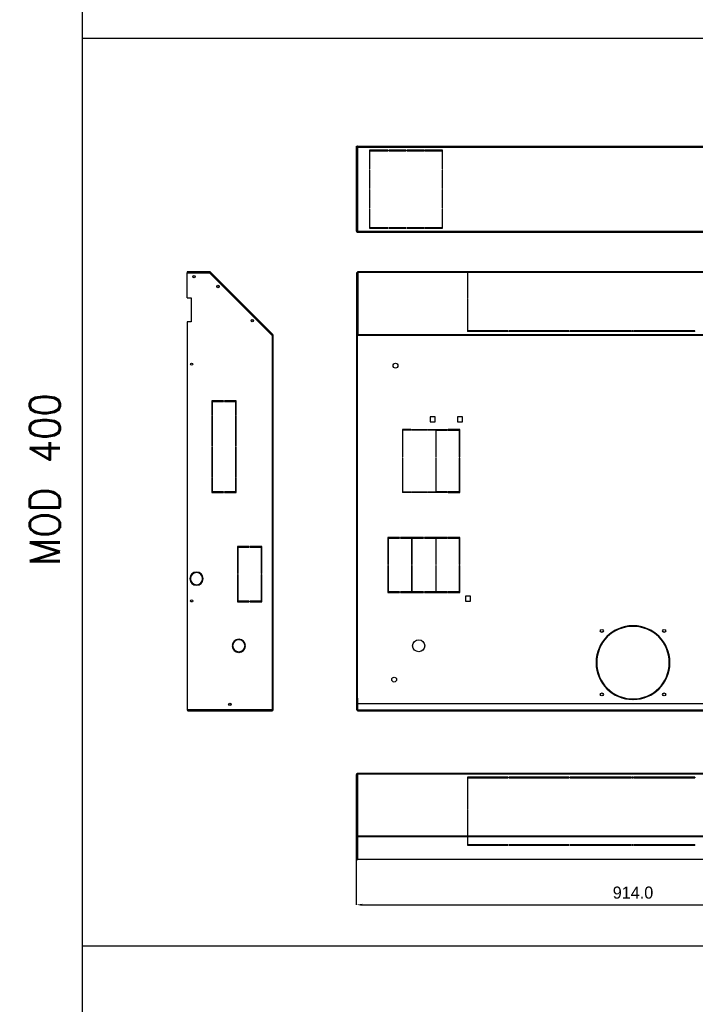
# Model space of a CAD drawing. Header units: inches. Extents: x -8834 to -3121, y 1010 to 9212.
# Tile 24 of 36: x -8834 to -7718, y 5413 to 7040. Entities that reach past the tile are written whole.
import ezdxf

# ---------------------------------------------------------------- set-up
doc = ezdxf.new("R2010")
doc.units = ezdxf.units.IN
doc.layers.add('1', color=7, linetype='Continuous')
doc.styles.add('CONVERTER_11', font='txt.shx', dxfattribs={"width": 0.9})
doc.dimstyles.new('Copia di Standard', dxfattribs={"dimtxt": 20, "dimasz": 10, "dimexe": 0.18, "dimexo": 0.0625, "dimgap": 10, "dimtad": 1, "dimdec": 1, "dimzin": 0, "dimdsep": 46, "dimtxsty": 'Standard', "dimcen": 0.09, "dimclrd": 4, "dimclre": 4, "dimadec": 0, "dimazin": 0, "dimtfac": 1, "dimtdec": 1, "dimtofl": 0, "dimtmove": 0, "dimatfit": 3, "dimfxl": 0.18, "dimtolj": 1, "dimtzin": 0, "dimarcsym": 0})

# ---------------------------------------------------------------- blocks, each defined once
blk = doc.blocks.new('*D36')
at = {"color": 3, "lineweight": -2, "transparency": 16777216}
for p, q in [((-8278.3, 5652.2), (-8278.3, 5577)), ((-7364.3, 5652.2), (-7364.3, 5577)), ((-8268.3, 5577.2), (-7374.3, 5577.2))]:
    blk.add_line(p, q, dxfattribs=at)
at = {"color": 3, "transparency": 16777216}
for points in [[(-8268.3, 5578.9), (-8268.3, 5575.5), (-8278.3, 5577.2)], [(-7374.3, 5578.9), (-7374.3, 5575.5), (-7364.3, 5577.2)]]:
    blk.add_solid(points, dxfattribs=at)
at = {"layer": 'Defpoints', "color": 0, "transparency": 16777216}
for p in [(-8278.3, 5652.3), (-7364.3, 5652.3), (-7364.3, 5577.2)]:
    blk.add_point(p, dxfattribs=at)
at = {"color": 3, "transparency": 16777216, "insert": (-7821.3, 5597.2), "char_height": 20, "attachment_point": 5}
blk.add_mtext('\\A1;914.0', dxfattribs=at)

msp = doc.modelspace()

# ---------------------------------------------------------------- linework, layer by layer
at = {"color": 7, "linetype": 'Continuous'}
for p, q in [((-8278.28, 6690.21), (-8278.28, 6830.72)), ((-8278.28, 6830.72), (-8277.28, 6830.72)), ((-8277.28, 6690.21), (-8277.28, 6830.72)), ((-8277.18, 6829.22), (-8277.18, 6830.72)), ((-8276.18, 6830.72), (-8277.18, 6830.72)), ((-8277.18, 6829.22), (-8275.68, 6829.22)), ((-8277.18, 6690.21), (-8277.18, 6829.22)), ((-8276.18, 6829.22), (-8276.18, 6830.72)), ((-8275.68, 6830.72), (-8275.68, 6829.22)), ((-8275.68, 6830.72), (-7821.28, 6830.72)), ((-8226.03, 6824.22), (-8256.78, 6824.22)), ((-8256.78, 6824.22), (-8256.78, 6792.66)), ((-8255.78, 6823.22), (-8226.03, 6823.22)), ((-8255.78, 6792.66), (-8255.78, 6823.22)), ((-8226.03, 6823.22), (-8226.03, 6824.22)), ((-8196.53, 6824.22), (-8224.53, 6824.22)), ((-8224.53, 6824.22), (-8224.53, 6823.22)), ((-8224.53, 6823.22), (-8196.53, 6823.22)), ((-8196.53, 6823.22), (-8196.53, 6824.22)), ((-8195.03, 6824.22), (-8195.03, 6823.22)), ((-8167.03, 6824.22), (-8195.03, 6824.22)), ((-8195.03, 6823.22), (-8167.03, 6823.22)), ((-8167.03, 6823.22), (-8167.03, 6824.22)), ((-8165.53, 6824.22), (-8165.53, 6823.22)), ((-8135.78, 6824.22), (-8165.53, 6824.22)), ((-8165.53, 6823.22), (-8136.78, 6823.22)), ((-8136.78, 6823.22), (-8136.78, 6792.66)), ((-8135.78, 6792.66), (-8135.78, 6824.22)), ((-7821.28, 6830.72), (-7366.88, 6830.72)), ((-8256.78, 6792.66), (-8255.78, 6792.66)), ((-8256.78, 6791.16), (-8256.78, 6760.76)), ((-8255.78, 6791.16), (-8256.78, 6791.16)), ((-8255.78, 6760.76), (-8255.78, 6791.16)), ((-8136.78, 6792.66), (-8135.78, 6792.66)), ((-8135.78, 6791.16), (-8136.78, 6791.16)), ((-8136.78, 6791.16), (-8136.78, 6760.76)), ((-8135.78, 6760.76), (-8135.78, 6791.16)), ((-8256.78, 6760.76), (-8255.78, 6760.76)), ((-8256.78, 6759.26), (-8256.78, 6728.86)), ((-8255.78, 6759.26), (-8256.78, 6759.26)), ((-8255.78, 6728.86), (-8255.78, 6759.26)), ((-8136.78, 6760.76), (-8135.78, 6760.76)), ((-8136.78, 6759.26), (-8136.78, 6728.86)), ((-8135.78, 6759.26), (-8136.78, 6759.26)), ((-8135.78, 6728.86), (-8135.78, 6759.26)), ((-8256.78, 6728.86), (-8255.78, 6728.86)), ((-8255.78, 6727.36), (-8256.78, 6727.36)), ((-8256.78, 6727.36), (-8256.78, 6695.21)), ((-8255.78, 6696.21), (-8255.78, 6727.36)), ((-8136.78, 6728.86), (-8135.78, 6728.86)), ((-8136.78, 6727.36), (-8136.78, 6696.21)), ((-8135.78, 6727.36), (-8136.78, 6727.36)), ((-8135.78, 6695.21), (-8135.78, 6727.36)), ((-8277.18, 6690.21), (-8276.18, 6690.21)), ((-8276.78, 6689.71), (-8275.68, 6689.71)), ((-8276.78, 6688.71), (-8275.68, 6688.71)), ((-8276.18, 6690.21), (-8275.68, 6690.21)), ((-8275.68, 6690.21), (-8275.68, 6689.86)), ((-8275.68, 6689.86), (-8275.68, 6689.71)), ((-8275.68, 6689.71), (-8275.68, 6688.71)), ((-8275.68, 6688.71), (-7821.28, 6688.71)), ((-8256.78, 6695.21), (-8226.03, 6695.21)), ((-8226.03, 6696.21), (-8255.78, 6696.21)), ((-8226.03, 6695.21), (-8226.03, 6696.21)), ((-8224.53, 6696.21), (-8224.53, 6695.21)), ((-8196.53, 6696.21), (-8224.53, 6696.21)), ((-8224.53, 6695.21), (-8196.53, 6695.21)), ((-8196.53, 6695.21), (-8196.53, 6696.21)), ((-8195.03, 6696.21), (-8195.03, 6695.21)), ((-8167.03, 6696.21), (-8195.03, 6696.21)), ((-8195.03, 6695.21), (-8167.03, 6695.21)), ((-8167.03, 6695.21), (-8167.03, 6696.21)), ((-8136.78, 6696.21), (-8165.53, 6696.21)), ((-8165.53, 6696.21), (-8165.53, 6695.21)), ((-8165.53, 6695.21), (-8135.78, 6695.21)), ((-7821.28, 6688.71), (-7366.88, 6688.71)), ((-8557.88, 6623.1), (-8557.88, 6621.6)), ((-8520.23, 6623.1), (-8557.88, 6623.1)), ((-8520.23, 6623.1), (-8520.23, 6622.1)), ((-7821.28, 6623.1), (-8275.68, 6623.1)), ((-7366.88, 6623.1), (-7821.28, 6623.1)), ((-8557.88, 6580.35), (-8557.88, 6621.6)), ((-8557.88, 6621.6), (-8520.52, 6621.6)), ((-8520.17, 6621.25), (-8520.52, 6621.6)), ((-8520.46, 6621.54), (-8520.44, 6621.6)), ((-8520.23, 6622.1), (-8520.44, 6621.6)), ((-8520.17, 6621.25), (-8520.08, 6621.45)), ((-8417.67, 6518.74), (-8520.17, 6621.25)), ((-8520.08, 6621.45), (-8519.88, 6621.95)), ((-8519.88, 6621.95), (-8519.17, 6622.66)), ((-8416.31, 6519.8), (-8519.17, 6622.66)), ((-8277.28, 6621.6), (-8278.28, 6621.6)), ((-8278.28, 6621.6), (-8278.28, 6580.35)), ((-8277.28, 6580.35), (-8277.28, 6621.6)), ((-8277.18, 6608.1), (-8277.18, 6621.6)), ((-8277.18, 6607.95), (-8277.18, 6608.1)), ((-8276.18, 6608.1), (-8277.18, 6608.1)), ((-8277.18, 6518.74), (-8277.18, 6607.95)), ((-8277.18, 6607.95), (-8276.18, 6607.95)), ((-8276.18, 6621.45), (-8276.18, 6621.6)), ((-8276.18, 6608.1), (-8276.18, 6621.45)), ((-8276.18, 6607.95), (-8276.18, 6608.1)), ((-8276.18, 6518.74), (-8276.18, 6607.95)), ((-8275.68, 6621.95), (-8276.03, 6621.95)), ((-7821.28, 6622.1), (-8275.68, 6622.1)), ((-8094.88, 6621.95), (-8094.88, 6580.2)), ((-8093.88, 6580.2), (-8093.88, 6621.95)), ((-7366.88, 6622.1), (-7821.28, 6622.1)), ((-8557.88, 6580.35), (-8550.88, 6580.35)), ((-8550.88, 6580.35), (-8550.88, 6540.35)), ((-8277.28, 6580.35), (-8278.28, 6580.35)), ((-8278.28, 6580.35), (-8278.28, 6540.35)), ((-8277.28, 6580.35), (-8277.28, 6540.35)), ((-8094.88, 6580.2), (-8093.88, 6580.2)), ((-8094.88, 6580.2), (-8094.88, 6579.49)), ((-8094.88, 6579.49), (-8093.88, 6579.49)), ((-8094.88, 6578.43), (-8094.88, 6525.56)), ((-8093.88, 6578.43), (-8094.88, 6578.43)), ((-8093.88, 6579.49), (-8093.88, 6580.2)), ((-8093.88, 6525.86), (-8093.88, 6578.43)), ((-8550.88, 6540.35), (-8557.88, 6540.35)), ((-8557.88, 6540.35), (-8557.88, 5899.39)), ((-8278.28, 6540.35), (-8278.28, 5899.39)), ((-8278.28, 6540.35), (-8277.28, 6540.35)), ((-8277.28, 6518.45), (-8277.28, 6540.35)), ((-8028.13, 6525.56), (-8094.88, 6525.56)), ((-8094.88, 6525.56), (-8094.88, 6524.86)), ((-8028.13, 6525.86), (-8093.88, 6525.86)), ((-8028.13, 6525.56), (-8028.13, 6525.86)), ((-8028.13, 6524.86), (-8028.13, 6525.56)), ((-7926.63, 6525.86), (-8026.63, 6525.86)), ((-8026.63, 6525.86), (-8026.63, 6525.56)), ((-7926.63, 6525.56), (-8026.63, 6525.56)), ((-8026.63, 6525.56), (-8026.63, 6524.86)), ((-7926.63, 6525.56), (-7926.63, 6525.86)), ((-7926.63, 6524.86), (-7926.63, 6525.56)), ((-7925.13, 6525.86), (-7925.13, 6525.56)), ((-7825.13, 6525.86), (-7925.13, 6525.86)), ((-7925.13, 6525.56), (-7925.13, 6524.86)), ((-7825.13, 6525.56), (-7925.13, 6525.56)), ((-7825.13, 6525.56), (-7825.13, 6525.86)), ((-7825.13, 6524.86), (-7825.13, 6525.56)), ((-7821.28, 6525.86), (-7823.63, 6525.86)), ((-7823.63, 6525.86), (-7823.63, 6525.56)), ((-7821.28, 6525.56), (-7823.63, 6525.56)), ((-7823.63, 6525.56), (-7823.63, 6524.86)), ((-7820.63, 6525.86), (-7821.28, 6525.86)), ((-7820.63, 6525.56), (-7821.28, 6525.56)), ((-7820.63, 6525.56), (-7820.63, 6525.86)), ((-7820.63, 6524.86), (-7820.63, 6525.56)), ((-7819.13, 6525.86), (-7819.13, 6525.56)), ((-7719.13, 6525.86), (-7819.13, 6525.86)), ((-7819.13, 6525.56), (-7819.13, 6524.86)), ((-7719.13, 6525.56), (-7819.13, 6525.56)), ((-7719.13, 6525.56), (-7719.13, 6525.86)), ((-7719.13, 6524.86), (-7719.13, 6525.56)), ((-8417.37, 6518.45), (-8417.67, 6518.74)), ((-8417.67, 6518.74), (-8417.37, 6518.74)), ((-8417.37, 6518.74), (-8417.02, 6519.1)), ((-8417.37, 6518.45), (-8416.87, 6518.45)), ((-8417.02, 6519.1), (-8416.31, 6519.8)), ((-8416.87, 6518.45), (-8416.87, 6518.74)), ((-8416.87, 6518.45), (-8415.87, 6518.45)), ((-8415.87, 6518.45), (-8415.87, 6518.74)), ((-8415.87, 5899.39), (-8415.87, 6518.45)), ((-8277.28, 5899.39), (-8277.28, 6518.45)), ((-8277.28, 6518.45), (-8276.78, 6518.45)), ((-8276.18, 6518.74), (-8277.18, 6518.74)), ((-8276.78, 6518.45), (-8275.68, 6518.45)), ((-8275.68, 6518.74), (-8275.68, 6519.1)), ((-8275.68, 6518.74), (-8275.68, 6518.45)), ((-8028.13, 6524.86), (-8094.88, 6524.86)), ((-7926.63, 6524.86), (-8026.63, 6524.86)), ((-7825.13, 6524.86), (-7925.13, 6524.86)), ((-7821.28, 6524.86), (-7823.63, 6524.86)), ((-7820.63, 6524.86), (-7821.28, 6524.86)), ((-7719.13, 6524.86), (-7819.13, 6524.86)), ((-8497.62, 6409.97), (-8516.87, 6409.97)), ((-8516.87, 6409.97), (-8516.87, 6386.53)), ((-8515.87, 6408.97), (-8497.62, 6408.97)), ((-8515.87, 6386.53), (-8515.87, 6408.97)), ((-8497.62, 6408.97), (-8497.62, 6409.97)), ((-8496.12, 6409.97), (-8496.12, 6408.97)), ((-8476.87, 6409.97), (-8496.12, 6409.97)), ((-8496.12, 6408.97), (-8477.87, 6408.97)), ((-8477.87, 6408.97), (-8477.87, 6386.53)), ((-8476.87, 6386.53), (-8476.87, 6409.97)), ((-8516.87, 6386.53), (-8515.87, 6386.53)), ((-8516.87, 6385.03), (-8516.87, 6335.03)), ((-8515.87, 6385.03), (-8516.87, 6385.03)), ((-8515.87, 6335.03), (-8515.87, 6385.03)), ((-8477.87, 6386.53), (-8476.87, 6386.53)), ((-8477.87, 6385.03), (-8477.87, 6335.03)), ((-8476.87, 6385.03), (-8477.87, 6385.03)), ((-8476.87, 6335.03), (-8476.87, 6385.03)), ((-8156.33, 6383.59), (-8156.33, 6375.29)), ((-8148.03, 6383.59), (-8156.33, 6383.59)), ((-8148.03, 6375.29), (-8148.03, 6383.59)), ((-8103.03, 6383.59), (-8111.33, 6383.59)), ((-8111.33, 6383.59), (-8111.33, 6375.29)), ((-8103.03, 6375.29), (-8103.03, 6383.59)), ((-8202.28, 6362.79), (-8202.28, 6316.69)), ((-8188.5, 6362.79), (-8202.28, 6362.79)), ((-8188.5, 6362.79), (-8188.5, 6361.79)), ((-8187, 6362.79), (-8161.45, 6362.79)), ((-8187, 6361.79), (-8187, 6362.79)), ((-8161.45, 6362.79), (-8161.45, 6361.79)), ((-8159.95, 6361.79), (-8159.95, 6362.79)), ((-8159.95, 6362.79), (-8127.93, 6362.79)), ((-8156.33, 6375.29), (-8148.03, 6375.29)), ((-8127.93, 6361.79), (-8127.93, 6362.79)), ((-8126.43, 6362.79), (-8126.43, 6361.79)), ((-8107.18, 6362.79), (-8126.43, 6362.79)), ((-8111.33, 6375.29), (-8103.03, 6375.29)), ((-8107.18, 6316.69), (-8107.18, 6362.79)), ((-8201.28, 6316.69), (-8201.28, 6361.79)), ((-8188.5, 6361.79), (-8201.28, 6361.79)), ((-8161.45, 6361.79), (-8187, 6361.79)), ((-8147.18, 6361.79), (-8159.95, 6361.79)), ((-8147.18, 6361.79), (-8147.18, 6316.69)), ((-8146.18, 6316.69), (-8146.18, 6361.79)), ((-8146.18, 6361.79), (-8127.93, 6361.79)), ((-8126.43, 6361.79), (-8108.18, 6361.79)), ((-8108.18, 6361.79), (-8108.18, 6316.69)), ((-8516.87, 6335.03), (-8515.87, 6335.03)), ((-8516.87, 6333.53), (-8516.87, 6283.53)), ((-8515.87, 6333.53), (-8516.87, 6333.53)), ((-8515.87, 6283.53), (-8515.87, 6333.53)), ((-8477.87, 6335.03), (-8476.87, 6335.03)), ((-8476.87, 6333.53), (-8477.87, 6333.53)), ((-8477.87, 6333.53), (-8477.87, 6283.53)), ((-8476.87, 6283.53), (-8476.87, 6333.53)), ((-8202.28, 6316.69), (-8201.28, 6316.69)), ((-8202.28, 6315.19), (-8202.28, 6258.59)), ((-8201.28, 6315.19), (-8202.28, 6315.19)), ((-8201.28, 6259.59), (-8201.28, 6315.19)), ((-8147.18, 6316.69), (-8146.18, 6316.69)), ((-8147.18, 6315.19), (-8147.18, 6259.59)), ((-8146.18, 6315.19), (-8147.18, 6315.19)), ((-8146.18, 6259.59), (-8146.18, 6315.19)), ((-8108.18, 6316.69), (-8107.18, 6316.69)), ((-8107.18, 6315.19), (-8108.18, 6315.19)), ((-8108.18, 6315.19), (-8108.18, 6259.59)), ((-8107.18, 6258.59), (-8107.18, 6315.19)), ((-8516.87, 6283.53), (-8515.87, 6283.53)), ((-8516.87, 6282.03), (-8516.87, 6258.59)), ((-8515.87, 6282.03), (-8516.87, 6282.03)), ((-8515.87, 6259.59), (-8515.87, 6282.03)), ((-8477.87, 6283.53), (-8476.87, 6283.53)), ((-8476.87, 6282.03), (-8477.87, 6282.03)), ((-8477.87, 6282.03), (-8477.87, 6259.59)), ((-8476.87, 6258.59), (-8476.87, 6282.03)), ((-8516.87, 6258.59), (-8497.62, 6258.59)), ((-8497.62, 6259.59), (-8515.87, 6259.59)), ((-8497.62, 6258.59), (-8497.62, 6259.59)), ((-8496.12, 6259.59), (-8496.12, 6258.59)), ((-8477.87, 6259.59), (-8496.12, 6259.59)), ((-8496.12, 6258.59), (-8476.87, 6258.59)), ((-8188.5, 6258.59), (-8202.28, 6258.59)), ((-8201.28, 6259.59), (-8188.5, 6259.59)), ((-8188.5, 6259.59), (-8188.5, 6258.59)), ((-8187, 6259.59), (-8161.45, 6259.59)), ((-8187, 6258.59), (-8187, 6259.59)), ((-8161.45, 6258.59), (-8187, 6258.59)), ((-8161.45, 6259.59), (-8161.45, 6258.59)), ((-8159.95, 6259.59), (-8147.18, 6259.59)), ((-8159.95, 6258.59), (-8159.95, 6259.59)), ((-8127.93, 6258.59), (-8159.95, 6258.59)), ((-8127.93, 6259.59), (-8146.18, 6259.59)), ((-8127.93, 6258.59), (-8127.93, 6259.59)), ((-8126.43, 6259.59), (-8126.43, 6258.59)), ((-8108.18, 6259.59), (-8126.43, 6259.59)), ((-8126.43, 6258.59), (-8107.18, 6258.59)), ((-8226.08, 6184.29), (-8226.08, 6139.46)), ((-8206.83, 6184.29), (-8226.08, 6184.29)), ((-8206.83, 6183.29), (-8206.83, 6184.29)), ((-8167.38, 6184.29), (-8205.33, 6184.29)), ((-8205.33, 6184.29), (-8205.33, 6183.29)), ((-8167.38, 6183.29), (-8167.38, 6184.29)), ((-8165.88, 6184.29), (-8165.88, 6183.29)), ((-8127.93, 6184.29), (-8165.88, 6184.29)), ((-8127.93, 6183.29), (-8127.93, 6184.29)), ((-8126.43, 6184.29), (-8126.43, 6183.29)), ((-8107.18, 6184.29), (-8126.43, 6184.29)), ((-8107.18, 6139.46), (-8107.18, 6184.29)), ((-8455.12, 6169.47), (-8474.37, 6169.47)), ((-8474.37, 6169.47), (-8474.37, 6124.56)), ((-8473.37, 6168.47), (-8455.12, 6168.47)), ((-8473.37, 6124.56), (-8473.37, 6168.47)), ((-8455.12, 6168.47), (-8455.12, 6169.47)), ((-8453.62, 6169.47), (-8453.62, 6168.47)), ((-8434.37, 6169.47), (-8453.62, 6169.47)), ((-8453.62, 6168.47), (-8435.37, 6168.47)), ((-8435.37, 6168.47), (-8435.37, 6124.56)), ((-8434.37, 6124.56), (-8434.37, 6169.47)), ((-8225.08, 6183.29), (-8206.83, 6183.29)), ((-8225.08, 6139.46), (-8225.08, 6183.29)), ((-8205.33, 6183.29), (-8187.08, 6183.29)), ((-8187.08, 6183.29), (-8187.08, 6139.46)), ((-8186.08, 6139.46), (-8186.08, 6183.29)), ((-8186.08, 6183.29), (-8167.38, 6183.29)), ((-8165.88, 6183.29), (-8147.18, 6183.29)), ((-8147.18, 6183.29), (-8147.18, 6139.46)), ((-8146.18, 6139.46), (-8146.18, 6183.29)), ((-8146.18, 6183.29), (-8127.93, 6183.29)), ((-8126.43, 6183.29), (-8108.18, 6183.29)), ((-8108.18, 6183.29), (-8108.18, 6139.46)), ((-8226.08, 6139.46), (-8225.08, 6139.46)), ((-8226.08, 6137.96), (-8226.08, 6093.24)), ((-8225.08, 6137.96), (-8226.08, 6137.96)), ((-8225.08, 6094.24), (-8225.08, 6137.96)), ((-8187.08, 6139.46), (-8186.08, 6139.46)), ((-8187.08, 6137.96), (-8187.08, 6094.24)), ((-8186.08, 6137.96), (-8187.08, 6137.96)), ((-8186.08, 6094.24), (-8186.08, 6137.96)), ((-8147.18, 6139.46), (-8146.18, 6139.46)), ((-8147.18, 6137.96), (-8147.18, 6094.24)), ((-8146.18, 6137.96), (-8147.18, 6137.96)), ((-8146.18, 6094.24), (-8146.18, 6137.96)), ((-8108.18, 6139.46), (-8107.18, 6139.46)), ((-8107.18, 6137.96), (-8108.18, 6137.96)), ((-8108.18, 6137.96), (-8108.18, 6094.24)), ((-8107.18, 6093.24), (-8107.18, 6137.96)), ((-8542.78, 6126.14), (-8542.78, 6127.14)), ((-8541.78, 6127.14), (-8541.78, 6126.14)), ((-8474.37, 6124.56), (-8473.37, 6124.56)), ((-8473.37, 6123.06), (-8474.37, 6123.06)), ((-8474.37, 6123.06), (-8474.37, 6078.14)), ((-8473.37, 6079.14), (-8473.37, 6123.06)), ((-8435.37, 6124.56), (-8434.37, 6124.56)), ((-8434.37, 6123.06), (-8435.37, 6123.06)), ((-8435.37, 6123.06), (-8435.37, 6079.14)), ((-8434.37, 6078.14), (-8434.37, 6123.06)), ((-8553.27, 6116.65), (-8552.27, 6116.65)), ((-8552.27, 6115.65), (-8553.27, 6115.65)), ((-8542.78, 6105.16), (-8542.78, 6106.17)), ((-8541.78, 6106.17), (-8541.78, 6105.16)), ((-8532.3, 6116.65), (-8531.29, 6116.65)), ((-8531.29, 6115.65), (-8532.3, 6115.65)), ((-8226.08, 6093.24), (-8206.83, 6093.24)), ((-8206.83, 6094.24), (-8225.08, 6094.24)), ((-8206.83, 6093.24), (-8206.83, 6094.24)), ((-8205.33, 6094.24), (-8205.33, 6093.24)), ((-8187.08, 6094.24), (-8205.33, 6094.24)), ((-8205.33, 6093.24), (-8167.38, 6093.24)), ((-8167.38, 6094.24), (-8186.08, 6094.24)), ((-8167.38, 6093.24), (-8167.38, 6094.24)), ((-8147.18, 6094.24), (-8165.88, 6094.24)), ((-8165.88, 6094.24), (-8165.88, 6093.24)), ((-8165.88, 6093.24), (-8127.93, 6093.24)), ((-8127.93, 6094.24), (-8146.18, 6094.24)), ((-8127.93, 6093.24), (-8127.93, 6094.24)), ((-8108.18, 6094.24), (-8126.43, 6094.24)), ((-8126.43, 6094.24), (-8126.43, 6093.24)), ((-8126.43, 6093.24), (-8107.18, 6093.24)), ((-8089.73, 6087.04), (-8098.03, 6087.04)), ((-8098.03, 6087.04), (-8098.03, 6078.74)), ((-8089.73, 6078.74), (-8089.73, 6087.04)), ((-8474.37, 6078.14), (-8455.12, 6078.14)), ((-8455.12, 6079.14), (-8473.37, 6079.14)), ((-8455.12, 6078.14), (-8455.12, 6079.14)), ((-8453.62, 6079.14), (-8453.62, 6078.14)), ((-8435.37, 6079.14), (-8453.62, 6079.14)), ((-8453.62, 6078.14), (-8434.37, 6078.14)), ((-8098.03, 6078.74), (-8089.73, 6078.74)), ((-7821.78, 6038.39), (-7821.78, 6037.39)), ((-7820.78, 6037.39), (-7820.78, 6038.39)), ((-8483.36, 6005.79), (-8482.36, 6005.79)), ((-8482.36, 6004.79), (-8483.36, 6004.79)), ((-8472.87, 6015.28), (-8472.87, 6016.28)), ((-8471.87, 6016.28), (-8471.87, 6015.28)), ((-8462.39, 6005.79), (-8461.38, 6005.79)), ((-8461.38, 6004.79), (-8462.39, 6004.79)), ((-8472.87, 5994.3), (-8472.87, 5995.3)), ((-8471.87, 5995.3), (-8471.87, 5994.3)), ((-7881.27, 5977.89), (-7882.27, 5977.89)), ((-7882.27, 5976.89), (-7881.27, 5976.89)), ((-7760.28, 5977.89), (-7761.28, 5977.89)), ((-7761.28, 5976.89), (-7760.28, 5976.89)), ((-8277.18, 5899.39), (-8277.18, 5918.89)), ((-8276.18, 5918.89), (-8277.18, 5918.89)), ((-8276.18, 5918.89), (-8276.18, 5899.39)), ((-8275.68, 5899.39), (-8275.68, 5909.35)), ((-7821.28, 5909.35), (-8275.68, 5909.35)), ((-7821.78, 5917.39), (-7821.78, 5916.39)), ((-7366.88, 5909.35), (-7821.28, 5909.35)), ((-7820.78, 5916.39), (-7820.78, 5917.39)), ((-8556.88, 5899.39), (-8557.88, 5899.39)), ((-8556.38, 5899.39), (-8556.88, 5899.39)), ((-8556.38, 5898.89), (-8556.38, 5899.39)), ((-8417.37, 5899.39), (-8556.38, 5899.39)), ((-8556.38, 5897.89), (-8556.38, 5898.89)), ((-8556.38, 5897.89), (-8417.37, 5897.89)), ((-8417.37, 5899.39), (-8416.87, 5899.39)), ((-8417.37, 5898.89), (-8417.37, 5899.39)), ((-8417.37, 5897.89), (-8417.37, 5898.89)), ((-8416.87, 5899.39), (-8415.87, 5899.39)), ((-8278.28, 5899.39), (-8277.28, 5899.39)), ((-8277.28, 5899.39), (-8277.18, 5899.39)), ((-8276.18, 5899.39), (-8275.68, 5899.39)), ((-8275.68, 5899.39), (-8275.68, 5898.89)), ((-8275.68, 5898.89), (-8275.68, 5897.89)), ((-8275.68, 5897.89), (-7821.28, 5897.89)), ((-7821.28, 5897.89), (-7366.88, 5897.89)), ((-8275.68, 5794.28), (-8276.78, 5794.28)), ((-8275.68, 5794.28), (-8275.68, 5793.84)), ((-7821.28, 5794.28), (-8275.68, 5794.28)), ((-7366.88, 5794.28), (-7821.28, 5794.28)), ((-8278.28, 5689.63), (-8278.28, 5792.78)), ((-8278.28, 5792.78), (-8277.28, 5792.78)), ((-8277.28, 5792.78), (-8277.28, 5689.63)), ((-8277.18, 5690.07), (-8277.18, 5792.78)), ((-8028.13, 5788.08), (-8094.88, 5788.08)), ((-8094.88, 5788.08), (-8094.88, 5787.37)), ((-8094.88, 5787.37), (-8094.88, 5734.5)), ((-8028.13, 5787.37), (-8094.88, 5787.37)), ((-8093.88, 5734.5), (-8093.88, 5787.08)), ((-8093.88, 5787.08), (-8028.13, 5787.08)), ((-8028.13, 5788.08), (-8028.13, 5787.37)), ((-8028.13, 5787.37), (-8028.13, 5787.08)), ((-7926.63, 5788.08), (-8026.63, 5788.08)), ((-8026.63, 5787.37), (-8026.63, 5788.08)), ((-7926.63, 5787.37), (-8026.63, 5787.37)), ((-8026.63, 5787.08), (-8026.63, 5787.37)), ((-8026.63, 5787.08), (-7926.63, 5787.08)), ((-7926.63, 5788.08), (-7926.63, 5787.37)), ((-7926.63, 5787.37), (-7926.63, 5787.08)), ((-7825.13, 5788.08), (-7925.13, 5788.08)), ((-7925.13, 5787.37), (-7925.13, 5788.08)), ((-7825.13, 5787.37), (-7925.13, 5787.37)), ((-7925.13, 5787.08), (-7925.13, 5787.37)), ((-7925.13, 5787.08), (-7825.13, 5787.08)), ((-7825.13, 5788.08), (-7825.13, 5787.37)), ((-7825.13, 5787.37), (-7825.13, 5787.08)), ((-7821.28, 5788.08), (-7823.63, 5788.08)), ((-7823.63, 5787.37), (-7823.63, 5788.08)), ((-7821.28, 5787.37), (-7823.63, 5787.37)), ((-7823.63, 5787.08), (-7823.63, 5787.37)), ((-7823.63, 5787.08), (-7821.28, 5787.08)), ((-7820.63, 5788.08), (-7821.28, 5788.08)), ((-7820.63, 5787.37), (-7821.28, 5787.37)), ((-7821.28, 5787.08), (-7820.63, 5787.08)), ((-7820.63, 5788.08), (-7820.63, 5787.37)), ((-7820.63, 5787.37), (-7820.63, 5787.08)), ((-7719.13, 5788.08), (-7819.13, 5788.08)), ((-7819.13, 5787.37), (-7819.13, 5788.08)), ((-7719.13, 5787.37), (-7819.13, 5787.37)), ((-7819.13, 5787.08), (-7819.13, 5787.37)), ((-7819.13, 5787.08), (-7719.13, 5787.08)), ((-7719.13, 5788.08), (-7719.13, 5787.37)), ((-7719.13, 5787.37), (-7719.13, 5787.08)), ((-8093.88, 5734.5), (-8094.88, 5734.5)), ((-8094.88, 5733.44), (-8093.88, 5733.44)), ((-8094.88, 5733.44), (-8094.88, 5732.73)), ((-8094.88, 5732.73), (-8093.88, 5732.73)), ((-8094.88, 5732.73), (-8094.88, 5690.98)), ((-8093.88, 5732.73), (-8093.88, 5733.44)), ((-8093.88, 5690.98), (-8093.88, 5732.73)), ((-8277.28, 5689.63), (-8278.28, 5689.63)), ((-8278.28, 5652.27), (-8278.28, 5689.63)), ((-8277.28, 5652.27), (-8277.28, 5689.63)), ((-8277.18, 5689.71), (-8277.18, 5690.07)), ((-8277.18, 5652.27), (-8277.18, 5689.71)), ((-8275.68, 5690.27), (-8277.09, 5690.27)), ((-8277.09, 5689.92), (-8275.68, 5689.92)), ((-8276.18, 5689.92), (-8276.18, 5690.07)), ((-8275.68, 5690.98), (-8275.68, 5690.27)), ((-8275.68, 5690.27), (-8275.68, 5689.92)), ((-8094.88, 5689.92), (-8094.88, 5690.98)), ((-8094.88, 5689.92), (-8094.88, 5675.48)), ((-8093.88, 5689.92), (-8093.88, 5690.98)), ((-8093.88, 5676.48), (-8093.88, 5689.92)), ((-8094.88, 5675.48), (-8028.13, 5675.48)), ((-8028.13, 5676.48), (-8093.88, 5676.48)), ((-8028.13, 5676.48), (-8028.13, 5675.48)), ((-8026.63, 5675.48), (-8026.63, 5676.48)), ((-7926.63, 5676.48), (-8026.63, 5676.48)), ((-8026.63, 5675.48), (-7926.63, 5675.48)), ((-7926.63, 5676.48), (-7926.63, 5675.48)), ((-7925.13, 5675.48), (-7925.13, 5676.48)), ((-7825.13, 5676.48), (-7925.13, 5676.48)), ((-7925.13, 5675.48), (-7825.13, 5675.48)), ((-7825.13, 5676.48), (-7825.13, 5675.48)), ((-7821.28, 5676.48), (-7823.63, 5676.48)), ((-7823.63, 5675.48), (-7823.63, 5676.48)), ((-7823.63, 5675.48), (-7821.28, 5675.48)), ((-7820.63, 5676.48), (-7821.28, 5676.48)), ((-7821.28, 5675.48), (-7820.63, 5675.48)), ((-7820.63, 5676.48), (-7820.63, 5675.48)), ((-7719.13, 5676.48), (-7819.13, 5676.48)), ((-7819.13, 5675.48), (-7819.13, 5676.48)), ((-7819.13, 5675.48), (-7719.13, 5675.48)), ((-7719.13, 5676.48), (-7719.13, 5675.48)), ((-8277.28, 5652.27), (-8278.28, 5652.27)), ((-8277.18, 5652.27), (-8275.68, 5652.27)), ((-7821.28, 5652.27), (-8275.68, 5652.27)), ((-7366.88, 5652.27), (-7821.28, 5652.27))]:
    msp.add_line(p, q, dxfattribs=at)
at = {"color": 9, "linetype": 'Continuous'}
for p, q in [((-8275.68, 6690.21), (-8275.68, 6829.22)), ((-8275.68, 6829.22), (-7821.28, 6829.22)), ((-7821.28, 6829.22), (-7366.88, 6829.22)), ((-8255.78, 6793.07), (-8256.78, 6793.07)), ((-8256.78, 6792.72), (-8255.78, 6792.72)), ((-8135.78, 6793.07), (-8136.78, 6793.07)), ((-8136.78, 6792.72), (-8135.78, 6792.72)), ((-8275.68, 6690.21), (-7821.28, 6690.21)), ((-7821.28, 6690.21), (-7366.88, 6690.21)), ((-8520.52, 6621.6), (-8520.44, 6621.6)), ((-8417.37, 6518.74), (-8520.08, 6621.45)), ((-8275.68, 6621.95), (-8275.68, 6519.1)), ((-8417.37, 6518.45), (-8417.37, 5899.39)), ((-8276.78, 6518.45), (-8276.78, 5918.89)), ((-7821.28, 6519.1), (-8275.68, 6519.1)), ((-8275.68, 6518.74), (-7821.28, 6518.74)), ((-7366.88, 6519.1), (-7821.28, 6519.1)), ((-7821.28, 6518.74), (-7366.88, 6518.74)), ((-8275.68, 5899.39), (-7821.28, 5899.39)), ((-7821.28, 5899.39), (-7366.88, 5899.39)), ((-8275.68, 5793.84), (-7821.28, 5793.84)), ((-8275.68, 5690.98), (-8275.68, 5793.84)), ((-7821.28, 5793.84), (-7366.88, 5793.84)), ((-8275.68, 5690.98), (-8094.88, 5690.98)), ((-8275.68, 5689.92), (-8094.88, 5689.92)), ((-8275.68, 5652.27), (-8275.68, 5689.92)), ((-8093.88, 5690.98), (-7821.28, 5690.98)), ((-8093.88, 5689.92), (-7821.28, 5689.92)), ((-7821.28, 5690.98), (-7548.88, 5690.98)), ((-7821.28, 5689.92), (-7548.88, 5689.92))]:
    msp.add_line(p, q, dxfattribs=at)
at = {"color": 7, "linetype": 'Continuous'}
for centre, radius in [((-8546.38, 6615.1), 2), ((-8546.38, 6615.1), 1.75), ((-8506.82, 6599), 2), ((-8506.82, 6599), 1.75), ((-8450.25, 6542.43), 2), ((-8450.25, 6542.43), 1.75), ((-8550.38, 6470.6), 1.75), ((-8213.65, 6468.14), 4), ((-8550.38, 6079.39), 1.75), ((-7872.78, 6029.89), 2.5), ((-7769.78, 6029.89), 2.5), ((-8175.28, 6005.29), 10), ((-8215.78, 5949.39), 4), ((-7872.78, 5924.89), 2.5), ((-7769.78, 5924.89), 2.5), ((-8487.17, 5908.64), 2), ((-8487.17, 5908.64), 1.75)]:
    msp.add_circle(centre, radius, dxfattribs=at)
for centre, radius, start, end in [((-8276.78, 6690.21), 1.5, 180, 270), ((-8276.78, 6690.21), 0.5, 180, 270), ((-8520.23, 6621.6), 1.5, 45, 90), ((-8275.68, 6621.6), 1.5, 90, 180), ((-8520.23, 6621.6), 0.5, 45, 90), ((-8275.68, 6621.6), 0.5, 90, 180), ((-8275.68, 6621.45), 0.5, 90, 180), ((-8417.37, 6518.74), 0.5, 0, 45), ((-8417.37, 6518.74), 1.5, 0, 45), ((-8542.28, 6116.15), 11, 92.60525, 177.39475), ((-8542.28, 6116.15), 10, 92.86598, 177.13402), ((-8542.28, 6116.15), 11, 2.60525, 87.39475), ((-8542.28, 6116.15), 10, 2.86598, 87.13402), ((-8542.28, 6116.15), 11, 182.60525, 267.39475), ((-8542.28, 6116.15), 10, 182.86598, 267.13402), ((-8542.28, 6116.15), 10, 272.86598, 357.13402), ((-8542.28, 6116.15), 11, 272.60525, 357.39475), ((-7821.28, 5977.39), 61, 90.46964, 179.53036), ((-7821.28, 5977.39), 60, 90.47747, 179.52253), ((-7821.28, 5977.39), 61, 0.46964, 89.53036), ((-7821.28, 5977.39), 60, 0.47747, 89.52253), ((-8472.37, 6005.29), 11, 92.60525, 177.39475), ((-8472.37, 6005.29), 11, 182.60525, 267.39475), ((-8472.37, 6005.29), 10, 92.86598, 177.13402), ((-8472.37, 6005.29), 10, 182.86598, 267.13402), ((-8472.37, 6005.29), 11, 2.60525, 87.39475), ((-8472.37, 6005.29), 10, 2.86598, 87.13402), ((-8472.37, 6005.29), 10, 272.86598, 357.13402), ((-8472.37, 6005.29), 11, 272.60525, 357.39475), ((-7821.28, 5977.39), 61, 180.46964, 269.53036), ((-7821.28, 5977.39), 60, 180.47747, 269.52253), ((-7821.28, 5977.39), 61, 270.46964, 359.53036), ((-7821.28, 5977.39), 60, 270.47747, 359.52253), ((-8556.38, 5899.39), 1.5, 180, 270), ((-8556.38, 5899.39), 0.5, 180, 270), ((-8417.37, 5899.39), 1.5, 270, 0), ((-8417.37, 5899.39), 0.5, 270, 0), ((-8275.68, 5899.39), 1.5, 180, 270), ((-8275.68, 5899.39), 0.5, 180, 270), ((-8276.78, 5792.78), 1.5, 90, 180), ((-8276.78, 5792.78), 0.5, 124.25863, 180)]:
    msp.add_arc(centre, radius, start, end, dxfattribs=at)
for points in [[(-8277.18, 6690.21), (-8277.15, 6690), (-8277.06, 6689.8)], [(-8276.18, 6690.21), (-8276.16, 6690.12), (-8276.11, 6690.03), (-8276.03, 6689.96), (-8275.93, 6689.91), (-8275.81, 6689.87), (-8275.68, 6689.86)], [(-8276.18, 6518.74), (-8276.16, 6518.83), (-8276.11, 6518.92), (-8276.03, 6518.99), (-8275.93, 6519.05), (-8275.81, 6519.08), (-8275.68, 6519.1)], [(-8277.18, 5792.78), (-8277.13, 5793.05), (-8276.98, 5793.31), (-8276.74, 5793.53), (-8276.43, 5793.7), (-8276.07, 5793.8), (-8275.68, 5793.84)], [(-8277.09, 5690.27), (-8277.16, 5690.17), (-8277.18, 5690.07)], [(-8277.18, 5689.71), (-8277.16, 5689.82), (-8277.09, 5689.92)], [(-8277.09, 5690.27), (-8276.96, 5690.47), (-8276.77, 5690.64), (-8276.54, 5690.78), (-8276.28, 5690.89), (-8275.98, 5690.96), (-8275.68, 5690.98)], [(-8275.68, 5690.27), (-8275.81, 5690.27), (-8275.93, 5690.24), (-8276.03, 5690.21), (-8276.11, 5690.17), (-8276.16, 5690.12), (-8276.18, 5690.07)]]:
    msp.add_spline(points, degree=3, dxfattribs=at)
at = {"layer": '1', "color": 7, "linetype": 'Continuous'}
for p, q in [((-8730.71, 7009.61), (-8730.71, 8926.94)), ((-8730.71, 5509.61), (-8730.71, 7009.61)), ((-8730.71, 7009.61), (-3120.62, 7009.61)), ((-8730.71, 4009.61), (-8730.71, 5509.61)), ((-8730.71, 5509.61), (-3120.62, 5509.61))]:
    msp.add_line(p, q, dxfattribs=at)

# ---------------------------------------------------------------- texts
at = {"layer": '1', "color": 1, "insert": (-8767.83, 6137.46), "char_height": 50, "attachment_point": 7, "rotation": 90, "line_spacing_factor": 1.20048, "style": 'CONVERTER_11'}
msp.add_mtext('MOD 400', dxfattribs=at)

# ---------------------------------------------------------------- dimensions: what is measured, and where the dimension line sits
at = {"color": 3}
dim = msp.add_linear_dim(base=(-7364.28, 5577.19), p1=(-8278.28, 5652.27), p2=(-7364.28, 5652.27), dimstyle='Copia di Standard', override={"dimclrd": 3, "dimclre": 3, "dimclrt": 3}, dxfattribs=at)
dim.commit()
dim.dimension.update_dxf_attribs({"geometry": '*D36', "text_midpoint": (-7821.28, 5597.19)})

doc.saveas('drawing.dxf')
